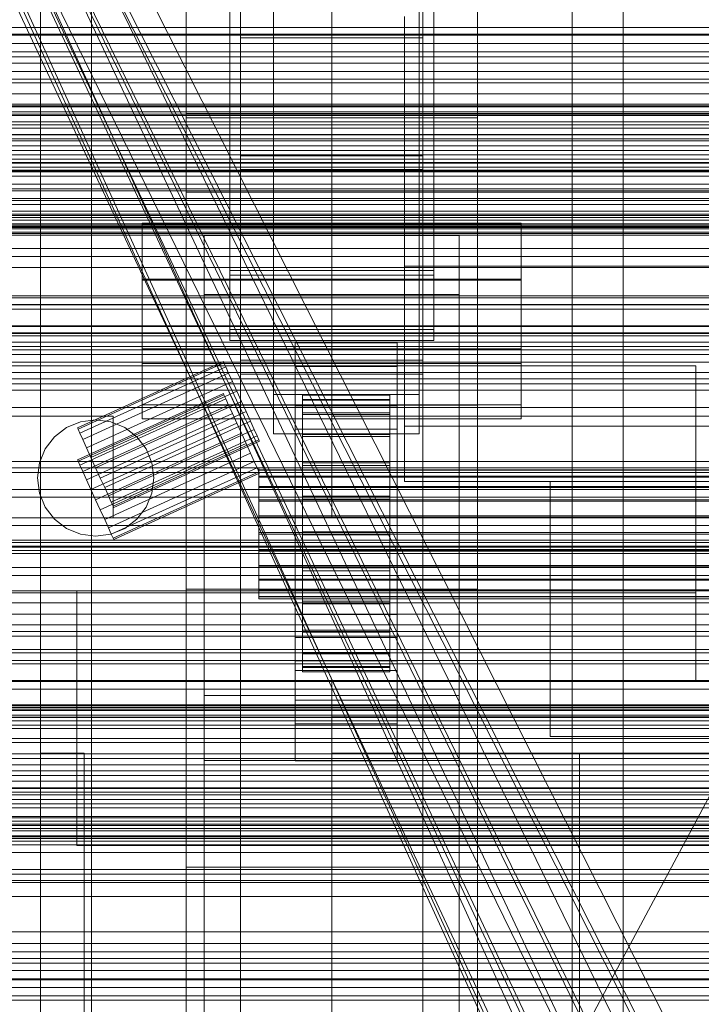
# Model space of a CAD drawing. Header units: millimetres. Extents: x -2233 to 61924, y -68080 to 6847.
# Tile 99 of 256: x -473 to -379, y -34817 to -34682. Entities that reach past the tile are written whole.
import ezdxf

# ---------------------------------------------------------------- set-up
doc = ezdxf.new("R2010")
doc.units = ezdxf.units.MM
for name, color, linetype, lineweight in [('COTAS_O', 1, 'Continuous', 0), ('COTAS_P', 1, 'Continuous', 0), ('frontal_briquetadora', 7, 'Continuous', 0), ('frontal_C01', 7, 'Continuous', 0), ('frontal_C02', 7, 'Continuous', 0), ('frontal_C03', 7, 'Continuous', 0), ('frontal_mezcladora', 7, 'Continuous', 0), ('frontal_secador', 7, 'Continuous', 0), ('frontal_tolva-C01', 7, 'Continuous', 0)]:
    doc.layers.add(name, color=color, linetype=linetype, lineweight=lineweight)
doc.dimstyles.new('R19_100', dxfattribs={"dimtxt": 250, "dimasz": 150, "dimexe": 150, "dimexo": 80, "dimgap": 100, "dimtad": 1, "dimtih": 1, "dimtoh": 1, "dimdsep": 46, "dimcen": 0.09, "dimadec": 0, "dimazin": 0, "dimtfac": 1, "dimtdec": 4, "dimtofl": 0, "dimtmove": 0, "dimatfit": 3, "dimfxl": 1, "dimtolj": 1, "dimtzin": 0, "dimarcsym": 0})

# ---------------------------------------------------------------- blocks, each defined once
blk = doc.blocks.new('DIM_R28_48')
at = {"layer": 'COTAS_P'}
for p, q in [((-1750, -34600), (-1600, -34555)), ((2600, -34600), (2450, -34555)), ((-1750, -35500), (-1750, -34600)), ((-1750, -34600), (2600, -34600)), ((-1750, -34600), (-1600, -34645)), ((2600, -34600), (2450, -34645)), ((2600, -35500), (2600, -34600))]:
    blk.add_line(p, q, dxfattribs=at)
blk.add_text('4350 P', height=250, dxfattribs=at).set_placement((425, -34500))
blk = doc.blocks.new('DIM_R28_55')
at = {"layer": 'COTAS_O'}
for p, q in [((-650, -33700), (50, -33700)), ((50, -33700), (5, -33850)), ((50, -34900), (50, -33700)), ((50, -33700), (95, -33850)), ((50, -34900), (5, -34750)), ((50, -34900), (95, -34750)), ((-650, -34900), (50, -34900))]:
    blk.add_line(p, q, dxfattribs=at)
blk.add_text('1200 O', height=250, rotation=90, dxfattribs=at).set_placement((-50, -34300))
blk = doc.blocks.new('DIM_R28_56')
at = {"layer": 'COTAS_O'}
for p, q in [((-650, -34200), (-500, -34155)), ((650, -34200), (500, -34155)), ((-650, -34900), (-650, -34200)), ((-650, -34200), (650, -34200)), ((-650, -34200), (-500, -34245)), ((650, -34200), (500, -34245)), ((650, -34900), (650, -34200))]:
    blk.add_line(p, q, dxfattribs=at)
blk.add_text('1300 O', height=250, dxfattribs=at).set_placement((0, -34100))

msp = doc.modelspace()

# ---------------------------------------------------------------- linework, layer by layer
at = {"layer": 'frontal_briquetadora'}
for p, q in [((-430, -34736), (-430, -34680)), ((-1480, -34736), (-460, -34736)), ((-460, -34750), (-460, -34736)), ((-430, -34750), (-430, -34736)), ((-430, -34736), (-210, -34736)), ((-430, -34736), (-320, -34736)), ((-1330, -34750), (-460, -34750)), ((-460, -34750), (-430, -34750)), ((-430, -34750), (-210, -34750)), ((-430, -34750), (-320, -34750)), ((-490, -34760), (490, -34760)), ((-490, -34760), (340, -34760)), ((-490, -34760), (-320, -34760))]:
    msp.add_line(p, q, dxfattribs=at)
at = {"layer": 'frontal_C01'}
for p, q in [((-442.5, -34684.054), (-442.5, -34081.254)), ((-417.5, -34684.054), (-417.5, -34081.254)), ((-450, -34695.038), (-450, -34371.499)), ((-410, -34695.038), (-410, -34371.499)), ((-450, -34695.982), (-450, -34372.443)), ((-410, -34372.443), (-410, -34695.982)), ((-450, -34734.501), (-450, -34410.962)), ((-410, -34734.501), (-410, -34410.962)), ((-438, -34733.054), (-438, -34587.753)), ((-418, -34587.753), (-418, -34733.054)), ((-438, -34593.145), (-438, -34738.446)), ((-418, -34738.446), (-418, -34593.145)), ((-470, -35975), (-470, -34599.343)), ((-463, -35975), (-463, -34599.343)), ((-397, -35975), (-397, -34599.343)), ((-390, -35975), (-390, -34599.343)), ((-444, -34716.011), (-444, -34623.04)), ((-416, -34623.04), (-416, -34716.011)), ((-444, -34631.128), (-444, -34724.099)), ((-416, -34724.099), (-416, -34631.128)), ((-450, -34646.889), (-450, -34695.038)), ((-450, -34970.428), (-450, -34646.889)), ((-410, -34695.038), (-410, -34646.889)), ((-410, -34646.889), (-410, -34970.428)), ((-442.5, -34655.973), (-442.5, -34685.954)), ((-442.5, -34700.251), (-442.5, -34655.973)), ((-417.5, -34685.954), (-417.5, -34655.973)), ((-417.5, -34655.973), (-417.5, -34700.251)), ((-442.5, -34684.054), (-442.5, -34657.873)), ((-417.5, -34657.873), (-417.5, -34684.054)), ((-450, -34694.46), (-450, -34660.756)), ((-450, -34671.541), (-450, -34705.245)), ((-417.5, -34684.054), (-442.5, -34684.054)), ((-442.5, -34685.954), (-417.5, -34685.954)), ((-442.5, -34730.232), (-442.5, -34685.954)), ((-417.5, -34730.232), (-417.5, -34685.954)), ((450, -34694.46), (-450, -34694.46)), ((-450, -34694.46), (-450, -34705.245)), ((-450, -34695.038), (-410, -34695.038)), ((-450, -35018.576), (-450, -34695.038)), ((-410, -35018.576), (-410, -34695.038)), ((-410, -34695.982), (-450, -34695.982)), ((-450, -34695.982), (-450, -34734.501)), ((-450, -35019.521), (-450, -34695.982)), ((-410, -34734.501), (-410, -34695.982)), ((-410, -34695.982), (-410, -35019.521)), ((-442.5, -34730.232), (-442.5, -34700.251)), ((-442.5, -34700.251), (-417.5, -34700.251)), ((-417.5, -34700.251), (-417.5, -34730.232)), ((-417.5, -34702.151), (-442.5, -34702.151)), ((-442.5, -34702.151), (-442.5, -34728.332)), ((-442.5, -35304.951), (-442.5, -34702.151)), ((-417.5, -34728.332), (-417.5, -34702.151)), ((-417.5, -34702.151), (-417.5, -35304.951)), ((-450, -34705.245), (450, -34705.245)), ((-456, -34726.757), (-456, -34709.501)), ((-456, -34709.501), (-404, -34709.501)), ((-456, -34717.205), (-456, -34709.501)), ((-404, -34709.501), (-404, -34726.757)), ((-404, -34709.501), (-404, -34717.205)), ((-447.5, -34719.286), (-447.5, -34711.197)), ((-447.5, -34711.197), (-412.5, -34711.197)), ((-447.5, -34990.458), (-447.5, -34711.197)), ((-412.5, -34711.197), (-412.5, -34719.286)), ((-412.5, -34711.197), (-412.5, -34990.458)), ((-416, -34716.011), (-444, -34716.011)), ((-444, -34716.011), (-444, -34724.099)), ((-416, -34724.099), (-416, -34716.011)), ((-404, -34717.205), (-456, -34717.205)), ((-456, -34717.205), (-456, -34734.46)), ((-404, -34734.46), (-404, -34717.205)), ((-412.5, -34719.286), (-447.5, -34719.286)), ((-447.5, -34998.546), (-447.5, -34719.286)), ((-412.5, -34998.546), (-412.5, -34719.286)), ((-444, -34724.099), (-416, -34724.099)), ((-435, -34729.202), (-435, -34725.966)), ((-435, -34725.966), (-421, -34725.966)), ((-435, -34766.411), (-435, -34725.966)), ((-421, -34725.966), (-421, -34729.202)), ((-421, -34725.966), (-421, -34766.411)), ((-404, -34726.757), (-456, -34726.757)), ((-456, -34726.757), (-456, -34734.46)), ((-404, -34734.46), (-404, -34726.757)), ((-442.5, -34728.332), (-417.5, -34728.332)), ((-442.5, -35331.131), (-442.5, -34728.332)), ((-417.5, -35331.131), (-417.5, -34728.332)), ((-417.5, -34730.232), (-442.5, -34730.232)), ((-421, -34729.202), (-435, -34729.202)), ((-435, -34729.202), (-435, -34769.646)), ((-421, -34769.646), (-421, -34729.202)), ((-418, -34733.054), (-438, -34733.054)), ((-438, -34733.054), (-438, -34738.446)), ((-434, -34743.121), (-434, -34733.121)), ((-434, -34733.121), (-434, -34733.714)), ((-434, -34733.121), (-422, -34733.121)), ((-434, -34733.824), (-434, -34733.121)), ((-434, -34743.401), (-434, -34733.714)), ((-434, -34733.714), (-434, -34735.56)), ((-434, -34733.714), (-422, -34733.714)), ((-434, -34743.453), (-434, -34733.824)), ((-434, -34733.824), (-422, -34733.824)), ((-434, -34735.773), (-434, -34733.824)), ((-422, -34733.714), (-422, -34733.121)), ((-422, -34733.121), (-422, -34743.121)), ((-422, -34733.121), (-422, -34733.824)), ((-422, -34735.56), (-422, -34733.714)), ((-422, -34733.714), (-422, -34743.401)), ((-422, -34733.824), (-422, -34743.453)), ((-422, -34733.824), (-422, -34735.773)), ((-418, -34738.446), (-418, -34733.054)), ((-456, -34734.46), (-404, -34734.46)), ((-450, -34734.501), (-410, -34734.501)), ((-450, -35058.04), (-450, -34734.501)), ((-435, -34737.829), (-435, -34734.594)), ((-435, -34734.594), (-421, -34734.594)), ((-435, -34775.039), (-435, -34734.594)), ((-434, -34744.276), (-434, -34735.56)), ((-434, -34735.56), (-434, -34738.536)), ((-434, -34735.56), (-422, -34735.56)), ((-422, -34738.536), (-422, -34735.56)), ((-422, -34735.56), (-422, -34744.276)), ((-421, -34734.594), (-421, -34737.829)), ((-421, -34734.594), (-421, -34775.039)), ((-410, -35058.04), (-410, -34734.501)), ((-434, -34744.377), (-434, -34735.773)), ((-434, -34735.773), (-422, -34735.773)), ((-434, -34738.836), (-434, -34735.773)), ((-422, -34735.773), (-422, -34744.377)), ((-422, -34735.773), (-422, -34738.836)), ((-421, -34737.829), (-435, -34737.829)), ((-435, -34737.829), (-435, -34778.274)), ((-421, -34778.274), (-421, -34737.829)), ((-438, -34738.446), (-418, -34738.446)), ((-434, -34745.685), (-434, -34738.536)), ((-434, -34738.536), (-434, -34742.437)), ((-434, -34738.536), (-422, -34738.536)), ((-434, -34745.828), (-434, -34738.836)), ((-434, -34738.836), (-422, -34738.836)), ((-434, -34742.805), (-434, -34738.836)), ((-422, -34742.437), (-422, -34738.536)), ((-422, -34738.536), (-422, -34745.685)), ((-422, -34738.836), (-422, -34745.828)), ((-422, -34738.836), (-422, -34742.805)), ((-434, -34747.533), (-434, -34742.437)), ((-434, -34742.437), (-434, -34746.997)), ((-434, -34742.437), (-422, -34742.437)), ((-422, -34746.997), (-422, -34742.437)), ((-422, -34742.437), (-422, -34747.533)), ((-440, -34743.453), (-440, -34743.121)), ((-440, -34743.121), (-440, -34743.401)), ((-440, -34743.121), (440, -34743.121)), ((-440, -34743.401), (-440, -34744.276)), ((-440, -34743.401), (440, -34743.401)), ((-440, -34744.377), (-440, -34743.453)), ((-440, -34743.453), (440, -34743.453)), ((-434, -34747.708), (-434, -34742.805)), ((-434, -34742.805), (-422, -34742.805)), ((-434, -34747.408), (-434, -34742.805)), ((-434, -34743.401), (-434, -34743.121)), ((-422, -34743.121), (-434, -34743.121)), ((-434, -34743.121), (-434, -34743.453)), ((-434, -34744.276), (-434, -34743.401)), ((-422, -34743.401), (-434, -34743.401)), ((-422, -34743.453), (-434, -34743.453)), ((-434, -34743.453), (-434, -34744.377)), ((-422, -34742.805), (-422, -34747.708)), ((-422, -34742.805), (-422, -34747.408)), ((-422, -34743.121), (-422, -34743.401)), ((-422, -34743.453), (-422, -34743.121)), ((-422, -34743.401), (-422, -34744.276)), ((-422, -34744.377), (-422, -34743.453)), ((-440, -34744.276), (-440, -34745.685)), ((-440, -34744.276), (440, -34744.276)), ((-440, -34745.828), (-440, -34744.377)), ((-440, -34744.377), (440, -34744.377)), ((-434, -34745.685), (-434, -34744.276)), ((-422, -34744.276), (-434, -34744.276)), ((-422, -34744.377), (-434, -34744.377)), ((-434, -34744.377), (-434, -34745.828)), ((-422, -34744.276), (-422, -34745.685)), ((-422, -34745.828), (-422, -34744.377)), ((-440, -34745.685), (-440, -34747.533)), ((-440, -34745.685), (440, -34745.685)), ((-440, -34747.708), (-440, -34745.828)), ((-440, -34745.828), (440, -34745.828)), ((-434, -34747.533), (-434, -34745.685)), ((-422, -34745.685), (-434, -34745.685)), ((-422, -34745.828), (-434, -34745.828)), ((-434, -34745.828), (-434, -34747.708)), ((-422, -34745.685), (-422, -34747.533)), ((-422, -34747.708), (-422, -34745.828)), ((-440, -34747.533), (-440, -34749.694)), ((-440, -34747.533), (440, -34747.533)), ((-440, -34749.888), (-440, -34747.708)), ((-440, -34747.708), (440, -34747.708)), ((-434, -34746.997), (-434, -34749.694)), ((-422, -34746.997), (-434, -34746.997)), ((-434, -34746.997), (-434, -34751.907)), ((-434, -34749.888), (-434, -34747.408)), ((-434, -34747.408), (-422, -34747.408)), ((-434, -34752.333), (-434, -34747.408)), ((-434, -34749.694), (-434, -34747.533)), ((-422, -34747.533), (-434, -34747.533)), ((-422, -34747.708), (-434, -34747.708)), ((-434, -34747.708), (-434, -34749.888)), ((-422, -34749.694), (-422, -34746.997)), ((-422, -34751.907), (-422, -34746.997)), ((-422, -34747.408), (-422, -34749.888)), ((-422, -34747.408), (-422, -34752.333)), ((-422, -34747.533), (-422, -34749.694)), ((-422, -34749.888), (-422, -34747.708)), ((-440, -34749.694), (-440, -34752.019)), ((440, -34749.694), (-440, -34749.694)), ((-440, -34752.221), (-440, -34749.888)), ((-440, -34749.888), (440, -34749.888)), ((-434, -34749.694), (-422, -34749.694)), ((-434, -34752.019), (-434, -34749.694)), ((-422, -34749.888), (-434, -34749.888)), ((-434, -34749.888), (-434, -34752.221)), ((-422, -34749.694), (-422, -34752.019)), ((-422, -34752.221), (-422, -34749.888)), ((-434, -34752.019), (-434, -34751.907)), ((-434, -34751.907), (-434, -34756.832)), ((-434, -34751.907), (-422, -34751.907)), ((-422, -34756.832), (-422, -34751.907)), ((-422, -34751.907), (-422, -34752.019)), ((-440, -34752.019), (-440, -34754.352)), ((-440, -34752.019), (440, -34752.019)), ((-440, -34754.547), (-440, -34752.221)), ((-440, -34752.221), (440, -34752.221)), ((-434, -34754.352), (-434, -34752.019)), ((-422, -34752.019), (-434, -34752.019)), ((-434, -34752.221), (-434, -34752.333)), ((-422, -34752.221), (-434, -34752.221)), ((-434, -34752.221), (-434, -34754.547)), ((-434, -34752.333), (-422, -34752.333)), ((-434, -34757.243), (-434, -34752.333)), ((-422, -34752.019), (-422, -34754.352)), ((-422, -34752.333), (-422, -34752.221)), ((-422, -34754.547), (-422, -34752.221)), ((-422, -34752.333), (-422, -34757.243)), ((-440, -34754.352), (-440, -34756.533)), ((-440, -34754.352), (440, -34754.352)), ((-440, -34756.707), (-440, -34754.547)), ((-440, -34754.547), (440, -34754.547)), ((-434, -34756.533), (-434, -34754.352)), ((-434, -34754.352), (-434, -34756.832)), ((-422, -34754.352), (-434, -34754.352)), ((-434, -34754.547), (-434, -34757.243)), ((-422, -34754.547), (-434, -34754.547)), ((-434, -34754.547), (-434, -34756.707)), ((-422, -34756.832), (-422, -34754.352)), ((-422, -34754.352), (-422, -34756.533)), ((-422, -34757.243), (-422, -34754.547)), ((-422, -34756.707), (-422, -34754.547)), ((-440, -34756.533), (-440, -34758.412)), ((-440, -34756.533), (440, -34756.533)), ((-440, -34758.555), (-440, -34756.707)), ((-440, -34756.707), (440, -34756.707)), ((-434, -34758.412), (-434, -34756.533)), ((-434, -34756.533), (-434, -34761.435)), ((-422, -34756.533), (-434, -34756.533)), ((-434, -34756.707), (-434, -34761.804)), ((-422, -34756.707), (-434, -34756.707)), ((-434, -34756.707), (-434, -34758.555)), ((-434, -34756.832), (-434, -34761.435)), ((-434, -34756.832), (-422, -34756.832)), ((-434, -34757.243), (-422, -34757.243)), ((-434, -34761.804), (-434, -34757.243)), ((-422, -34761.435), (-422, -34756.533)), ((-422, -34756.533), (-422, -34758.412)), ((-422, -34761.804), (-422, -34756.707)), ((-422, -34758.555), (-422, -34756.707)), ((-422, -34761.435), (-422, -34756.832)), ((-422, -34757.243), (-422, -34761.804)), ((-440, -34758.412), (-440, -34759.864)), ((-440, -34758.412), (440, -34758.412)), ((-440, -34759.964), (-440, -34758.555)), ((-440, -34758.555), (440, -34758.555)), ((-434, -34759.864), (-434, -34758.412)), ((-434, -34758.412), (-434, -34765.404)), ((-422, -34758.412), (-434, -34758.412)), ((-434, -34758.555), (-434, -34765.705)), ((-422, -34758.555), (-434, -34758.555)), ((-434, -34758.555), (-434, -34759.964)), ((-422, -34765.404), (-422, -34758.412)), ((-422, -34758.412), (-422, -34759.864)), ((-422, -34765.705), (-422, -34758.555)), ((-422, -34759.964), (-422, -34758.555)), ((-440, -34759.864), (-440, -34760.787)), ((-440, -34759.864), (440, -34759.864)), ((-440, -34760.839), (-440, -34759.964)), ((-440, -34759.964), (440, -34759.964)), ((-434, -34760.787), (-434, -34759.864)), ((-434, -34759.864), (-434, -34768.467)), ((-422, -34759.864), (-434, -34759.864)), ((-434, -34759.964), (-434, -34768.68)), ((-422, -34759.964), (-434, -34759.964)), ((-434, -34759.964), (-434, -34760.839)), ((-422, -34768.467), (-422, -34759.864)), ((-422, -34759.864), (-422, -34760.787)), ((-422, -34768.68), (-422, -34759.964)), ((-422, -34760.839), (-422, -34759.964)), ((-440, -34760.787), (-440, -34761.12)), ((-440, -34760.787), (440, -34760.787)), ((-440, -34761.12), (-440, -34760.839)), ((-440, -34760.839), (440, -34760.839)), ((-440, -34761.12), (440, -34761.12)), ((-434, -34761.12), (-434, -34760.787)), ((-434, -34760.787), (-434, -34770.417)), ((-422, -34760.787), (-434, -34760.787)), ((-434, -34760.839), (-434, -34770.527)), ((-422, -34760.839), (-434, -34760.839)), ((-434, -34760.839), (-434, -34761.12)), ((-434, -34761.12), (-434, -34771.119)), ((-422, -34761.12), (-434, -34761.12)), ((-422, -34770.417), (-422, -34760.787)), ((-422, -34760.787), (-422, -34761.12)), ((-422, -34770.527), (-422, -34760.839)), ((-422, -34761.12), (-422, -34760.839)), ((-422, -34771.119), (-422, -34761.12)), ((-434, -34761.435), (-434, -34765.404)), ((-434, -34761.435), (-422, -34761.435)), ((-434, -34761.804), (-422, -34761.804)), ((-434, -34765.705), (-434, -34761.804)), ((-422, -34765.404), (-422, -34761.435)), ((-422, -34761.804), (-422, -34765.705)), ((-435, -34775.655), (-435, -34763.252)), ((-435, -34763.252), (-421, -34763.252)), ((-435, -34770.956), (-435, -34763.252)), ((-421, -34763.252), (-421, -34775.655)), ((-421, -34763.252), (-421, -34770.956)), ((-434, -34765.404), (-434, -34768.467)), ((-434, -34765.404), (-422, -34765.404)), ((-422, -34768.467), (-422, -34765.404)), ((-421, -34766.411), (-435, -34766.411)), ((-435, -34766.411), (-435, -34769.646)), ((-434, -34765.705), (-422, -34765.705)), ((-434, -34768.68), (-434, -34765.705)), ((-422, -34765.705), (-422, -34768.68)), ((-421, -34769.646), (-421, -34766.411)), ((-434, -34768.467), (-434, -34770.417)), ((-434, -34768.467), (-422, -34768.467)), ((-434, -34768.68), (-422, -34768.68)), ((-434, -34770.527), (-434, -34768.68)), ((-422, -34770.417), (-422, -34768.467)), ((-422, -34768.68), (-422, -34770.527)), ((-435, -34769.646), (-421, -34769.646)), ((-434, -34770.417), (-434, -34771.119)), ((-434, -34770.417), (-422, -34770.417)), ((-434, -34770.527), (-422, -34770.527)), ((-434, -34771.119), (-434, -34770.527)), ((-422, -34771.119), (-422, -34770.417)), ((-422, -34770.527), (-422, -34771.119)), ((-421, -34770.956), (-435, -34770.956)), ((-435, -34770.956), (-435, -34783.358)), ((-434, -34771.119), (-422, -34771.119)), ((-421, -34783.358), (-421, -34770.956)), ((-421, -34775.039), (-435, -34775.039)), ((-435, -34775.039), (-435, -34778.274)), ((-421, -34775.655), (-435, -34775.655)), ((-435, -34775.655), (-435, -34783.358)), ((-421, -34778.274), (-421, -34775.039)), ((-421, -34783.358), (-421, -34775.655)), ((-435, -34778.274), (-421, -34778.274)), ((-435, -34783.358), (-421, -34783.358))]:
    msp.add_line(p, q, dxfattribs=at)
at = {"layer": 'frontal_C02'}
for p, q in [((-470, -35975), (-470, -33530.372)), ((-463, -35975), (-463, -33530.372)), ((-397, -35975), (-397, -33530.372)), ((-390, -35975), (-390, -33530.372)), ((-470, -35975), (-470, -34035.57)), ((-463, -35975), (-463, -34035.57)), ((-397, -35975), (-397, -34035.57)), ((-390, -35975), (-390, -34035.57)), ((-450, -34759.774), (-450, -34402.112)), ((-410, -34402.112), (-410, -34759.774)), ((-442.5, -34946.786), (-442.5, -34407.76)), ((-417.5, -34407.76), (-417.5, -34946.786)), ((-442.5, -34973.672), (-442.5, -34434.646)), ((-417.5, -34973.672), (-417.5, -34434.646)), ((-450, -34797.956), (-450, -34440.294)), ((-410, -34797.956), (-410, -34440.294)), ((-450, -34936.365), (-450, -34578.704)), ((-410, -34578.704), (-410, -34936.365)), ((-444, -34716.673), (-444, -34622.919)), ((-416, -34622.919), (-416, -34716.673)), ((-450, -34984.093), (-450, -34626.431)), ((-410, -34984.093), (-410, -34626.431)), ((-444, -34631.86), (-444, -34725.615)), ((-416, -34725.615), (-416, -34631.86)), ((-456, -34728.772), (-456, -34709.697)), ((-456, -34709.697), (-404, -34709.697)), ((-456, -34717.334), (-456, -34709.697)), ((-404, -34709.697), (-404, -34728.772)), ((-404, -34709.697), (-404, -34717.334)), ((-416, -34716.673), (-444, -34716.673)), ((-444, -34716.673), (-444, -34725.615)), ((-416, -34725.615), (-416, -34716.673)), ((-404, -34717.334), (-456, -34717.334)), ((-456, -34717.334), (-456, -34736.409)), ((-404, -34736.409), (-404, -34717.334)), ((-444, -34725.615), (-416, -34725.615)), ((-404, -34728.772), (-456, -34728.772)), ((-456, -34728.772), (-456, -34736.409)), ((-404, -34736.409), (-404, -34728.772)), ((-480, -34729.085), (-380, -34729.085)), ((-380, -34729.085), (-380, -34760.309)), ((-380, -34729.085), (-380, -34772.309)), ((-456, -34736.409), (-404, -34736.409)), ((-410, -34759.774), (-450, -34759.774)), ((-450, -34759.774), (-450, -34797.956)), ((-450, -35117.436), (-450, -34759.774)), ((-410, -34797.956), (-410, -34759.774)), ((-410, -34759.774), (-410, -35117.436)), ((-380, -34760.309), (-480, -34760.309)), ((-380, -34772.309), (-380, -34760.309)), ((-480, -34772.309), (-380, -34772.309)), ((-430, -34772.309), (-430, -34777.309)), ((430, -34772.309), (-430, -34772.309)), ((-447.5, -34783.336), (-447.5, -34774.394)), ((-447.5, -34774.394), (-412.5, -34774.394)), ((-447.5, -34955.758), (-447.5, -34774.394)), ((-412.5, -34774.394), (-412.5, -34783.336)), ((-412.5, -34774.394), (-412.5, -34955.758)), ((430, -34777.309), (-430, -34777.309)), ((-430, -34777.309), (-430, -34827.309)), ((-470, -34885.309), (-470, -34782.309)), ((-470, -34782.309), (-464, -34782.309)), ((-464, -34885.309), (-464, -34782.309)), ((-430, -34885.309), (-375, -34782.309)), ((-375, -34782.309), (-430, -34782.309)), ((-430, -34782.309), (-430, -34885.309)), ((-396, -34885.309), (-396, -34782.309)), ((-396, -34782.309), (-390, -34782.309)), ((-390, -34885.309), (-390, -34782.309)), ((-412.5, -34783.336), (-447.5, -34783.336)), ((-447.5, -34964.7), (-447.5, -34783.336)), ((-412.5, -34964.7), (-412.5, -34783.336)), ((-450, -34797.956), (-410, -34797.956)), ((-450, -35155.618), (-450, -34797.956)), ((-410, -35155.618), (-410, -34797.956))]:
    msp.add_line(p, q, dxfattribs=at)
at = {"layer": 'frontal_C03'}
for p, q in [((1250, -34682.624), (-1250, -34682.624)), ((-1250, -34683.571), (1250, -34683.571)), ((1250, -34683.681), (-1250, -34683.681)), ((-1250, -34684.838), (1250, -34684.838)), ((1250, -34685.989), (-1250, -34685.989)), ((1250, -34686.642), (-1250, -34686.642)), ((1250, -34687.523), (-1250, -34687.523)), ((-1250, -34688.686), (1250, -34688.686)), ((-1250, -34690.238), (1250, -34690.238)), ((-1500, -34691.736), (1500, -34691.736)), ((-1500, -34693.159), (1500, -34693.159)), ((-1500, -34693.384), (1500, -34693.384)), ((-1500, -34693.548), (1500, -34693.548)), ((-1500, -34694.206), (1500, -34694.206)), ((-1500, -34694.523), (1500, -34694.523)), ((-1250, -34694.718), (1250, -34694.718)), ((-1500, -34695.569), (1500, -34695.569)), ((-1500, -34696.018), (1500, -34696.018)), ((1250, -34696.45), (-1250, -34696.45)), ((-1500, -34697.382), (1500, -34697.382)), ((1250, -34697.33), (-1250, -34697.33)), ((-1500, -34697.932), (1500, -34697.932)), ((1250, -34698.211), (-1250, -34698.211)), ((1250, -34698.865), (-1250, -34698.865)), ((-1500, -34699.519), (1500, -34699.519)), ((1500, -34700.133), (-1500, -34700.133)), ((1500, -34700.719), (-1500, -34700.719)), ((-1500, -34701.836), (1500, -34701.836)), ((1250, -34701.172), (-1250, -34701.172)), ((-1250, -34701.258), (1250, -34701.258)), ((-1500, -34702.471), (1500, -34702.471)), ((-1250, -34702.229), (1250, -34702.229)), ((-1250, -34703.05), (1250, -34703.05)), ((-1500, -34704.175), (1500, -34704.175)), ((-1500, -34704.789), (1500, -34704.789)), ((1250, -34705.081), (-1250, -34705.081)), ((-1500, -34706.376), (1500, -34706.376)), ((-1500, -34706.926), (1500, -34706.926)), ((1250, -34706.139), (-1250, -34706.139)), ((-1500, -34708.289), (1500, -34708.289)), ((-1250, -34707.858), (1250, -34707.858)), ((1250, -34708.446), (-1250, -34708.446)), ((-1500, -34708.738), (1500, -34708.738)), ((-1500, -34709.784), (1500, -34709.784)), ((1250, -34709.1), (-1250, -34709.1)), ((-1250, -34709.589), (1250, -34709.589)), ((1250, -34709.981), (-1250, -34709.981)), ((-1500, -34710.102), (1500, -34710.102)), ((-1500, -34710.76), (1500, -34710.76)), ((-1500, -34710.924), (1500, -34710.924)), ((-1500, -34711.148), (1500, -34711.148)), ((-1250, -34714.07), (1250, -34714.07)), ((-1250, -34715.622), (1250, -34715.622)), ((-1250, -34719.469), (1250, -34719.469)), ((1250, -34719.787), (-1250, -34719.787)), ((1250, -34720.669), (-1250, -34720.669)), ((-1250, -34720.737), (1250, -34720.737)), ((1250, -34721.322), (-1250, -34721.322)), ((1250, -34723.63), (-1250, -34723.63)), ((-1250, -34723.689), (1250, -34723.689)), ((-1250, -34724.585), (1250, -34724.585)), ((-1250, -34724.687), (1250, -34724.687)), ((1500, -34725.842), (-1500, -34725.842)), ((-1250, -34726.441), (1250, -34726.441)), ((-1250, -34726.905), (1250, -34726.905)), ((-1250, -34727.538), (1250, -34727.538)), ((1250, -34728.596), (-1250, -34728.596)), ((1250, -34730.904), (-1250, -34730.904)), ((1250, -34731.557), (-1250, -34731.557)), ((1250, -34732.439), (-1250, -34732.439)), ((-1500, -34734.825), (1500, -34734.825)), ((1250, -34742.245), (-1250, -34742.245)), ((1250, -34743.126), (-1250, -34743.126)), ((1250, -34743.78), (-1250, -34743.78)), ((1250, -34746.087), (-1250, -34746.087)), ((-1250, -34747.145), (1250, -34747.145)), ((1250, -34749.997), (-1250, -34749.997)), ((1250, -34751.054), (-1250, -34751.054)), ((-1250, -34753.07), (1250, -34753.07)), ((1250, -34753.361), (-1250, -34753.361)), ((-1250, -34753.868), (1250, -34753.868)), ((1250, -34754.015), (-1250, -34754.015)), ((-1250, -34754.452), (1250, -34754.452)), ((1250, -34754.896), (-1250, -34754.896)), ((-1250, -34756.79), (1250, -34756.79)), ((-1250, -34757.92), (1250, -34757.92)), ((-1250, -34761.639), (1250, -34761.639)), ((-1250, -34763.236), (1250, -34763.236)), ((1250, -34764.703), (-1250, -34764.703)), ((1250, -34765.584), (-1250, -34765.584)), ((1250, -34766.237), (-1250, -34766.237)), ((-1250, -34768.083), (1250, -34768.083)), ((1250, -34768.545), (-1250, -34768.545)), ((-1250, -34769.602), (1250, -34769.602)), ((-1250, -34770.038), (1250, -34770.038)), ((1250, -34772.454), (-1250, -34772.454)), ((1250, -34773.512), (-1250, -34773.512)), ((-1268, -34776.056), (1268, -34776.056)), ((-1250, -34775.683), (1250, -34775.683)), ((1250, -34775.819), (-1250, -34775.819)), ((-1268, -34776.28), (1268, -34776.28)), ((-1268, -34776.445), (1268, -34776.445)), ((-1268, -34777.102), (1268, -34777.102)), ((-1268, -34777.42), (1268, -34777.42)), ((1250, -34776.473), (-1250, -34776.473)), ((1250, -34777.354), (-1250, -34777.354)), ((-1268, -34778.466), (1268, -34778.466)), ((-1268, -34778.915), (1268, -34778.915)), ((1250, -34777.864), (-1250, -34777.864)), ((-1268, -34780.278), (1268, -34780.278)), ((-1268, -34780.828), (1268, -34780.828)), ((-1268, -34782.416), (1268, -34782.416)), ((1268, -34783.029), (-1268, -34783.029)), ((-1250, -34783.921), (1250, -34783.921)), ((-1268, -34784.733), (1268, -34784.733)), ((-1268, -34785.368), (1268, -34785.368)), ((-1268, -34787.072), (1268, -34787.072)), ((-1250, -34786.18), (1250, -34786.18)), ((-1268, -34787.685), (1268, -34787.685)), ((1250, -34787.16), (-1250, -34787.16)), ((1250, -34788.042), (-1250, -34788.042)), ((-1268, -34789.273), (1268, -34789.273)), ((1250, -34788.695), (-1250, -34788.695)), ((-1268, -34789.823), (1268, -34789.823)), ((1250, -34791.003), (-1250, -34791.003)), ((-1268, -34791.186), (1268, -34791.186)), ((-1268, -34791.635), (1268, -34791.635)), ((-1250, -34792.06), (1250, -34792.06)), ((-1250, -34792.237), (1250, -34792.237)), ((-1268, -34792.681), (1268, -34792.681)), ((-1268, -34792.999), (1268, -34792.999)), ((-1268, -34793.656), (1268, -34793.656)), ((-1268, -34793.821), (1268, -34793.821)), ((-1268, -34794.045), (1268, -34794.045)), ((-1250, -34794.418), (1250, -34794.418)), ((1250, -34794.912), (-1250, -34794.912)), ((1250, -34795.969), (-1250, -34795.969)), ((1250, -34798.277), (-1250, -34798.277)), ((1250, -34798.93), (-1250, -34798.93)), ((1250, -34799.812), (-1250, -34799.812)), ((-1250, -34800.063), (1250, -34800.063)), ((-1250, -34802.018), (1250, -34802.018)), ((-1250, -34806.865), (1250, -34806.865)), ((-1250, -34808.462), (1250, -34808.462)), ((1250, -34809.618), (-1250, -34809.618)), ((1250, -34810.499), (-1250, -34810.499)), ((1250, -34811.153), (-1250, -34811.153)), ((-1250, -34812.182), (1250, -34812.182)), ((-1250, -34813.311), (1250, -34813.311)), ((1250, -34813.46), (-1250, -34813.46)), ((-1250, -34814.517), (1250, -34814.517)), ((-1250, -34815.649), (1250, -34815.649)), ((-1250, -34816.233), (1250, -34816.233))]:
    msp.add_line(p, q, dxfattribs=at)
at = {"layer": 'frontal_mezcladora'}
for p, q in [((-420, -34681.107), (-420, -34715.398)), ((-625, -34710), (625, -34710)), ((-625, -34710), (-150, -34710)), ((-420, -34715.398), (-420, -34737.414)), ((-420, -34715.398), (240, -34715.398)), ((-625, -34725), (625, -34725)), ((-625, -34730), (625, -34730)), ((-625, -34730), (-150, -34730)), ((-420, -34737.414), (-420, -34745)), ((-420, -34737.414), (240, -34737.414)), ((-420, -34745), (240, -34745)), ((-400, -34745), (220, -34745)), ((-400, -34780), (-400, -34745)), ((-600, -34760), (600, -34760)), ((-465, -34760), (295, -34760)), ((-465, -34795), (-465, -34760)), ((-400, -34780), (220, -34780)), ((-465, -34795), (295, -34795)), ((-430, -34795), (-350, -34795)), ((-430, -34820), (-430, -34795))]:
    msp.add_line(p, q, dxfattribs=at)
at = {"layer": 'frontal_secador'}
for p, q in [((1250, -34689.715), (-1250, -34689.715)), ((1250, -34702.349), (-1250, -34702.349)), ((1250, -34710.291), (-1250, -34710.291)), ((1250, -34713), (-1250, -34713))]:
    msp.add_line(p, q, dxfattribs=at)
at = {"layer": 'frontal_tolva-C01'}
for p, q in [((-225, -35141.614), (-600, -34398.619)), ((-600, -34398.891), (-225, -35222.279)), ((-600, -34400), (-225, -35142.996)), ((-225, -35223.388), (-600, -34400)), ((-356.25, -34898.101), (-506.25, -34591.577)), ((-509.89, -34593.235), (-359.89, -34899.759)), ((-506.25, -34600.018), (-356.25, -34920.048)), ((-359.89, -34921.706), (-509.89, -34601.676)), ((-491.409, -34606.278), (-363.909, -34858.897)), ((-367.5, -34860.657), (-495, -34608.039)), ((-363.909, -34874.847), (-491.409, -34613.481)), ((-495, -34615.242), (-367.5, -34876.607)), ((-491.354, -34621.701), (-363.854, -34892.906)), ((-367.5, -34894.551), (-495, -34623.345)), ((-363.854, -34908.856), (-491.354, -34628.904)), ((-495, -34630.549), (-367.5, -34910.5)), ((-444.877, -34728.524), (-464.898, -34737.643)), ((-444.792, -34728.71), (-464.814, -34737.829)), ((-444.792, -34728.71), (-444.877, -34728.524)), ((-444.544, -34729.256), (-444.792, -34728.71)), ((-444.544, -34729.256), (-464.565, -34738.374)), ((-444.149, -34730.124), (-464.17, -34739.242)), ((-444.149, -34730.124), (-444.544, -34729.256)), ((-443.634, -34731.254), (-444.149, -34730.124)), ((-443.634, -34731.254), (-463.655, -34740.373)), ((-443.034, -34732.571), (-443.634, -34731.254)), ((-444.877, -34732.914), (-464.898, -34742.032)), ((-443.034, -34732.571), (-463.055, -34741.69)), ((-444.792, -34733.1), (-444.877, -34732.914)), ((-443.034, -34732.571), (-442.39, -34733.985)), ((-444.792, -34733.1), (-464.814, -34742.218)), ((-444.544, -34733.645), (-464.565, -34742.764)), ((-462.412, -34743.103), (-442.39, -34733.985)), ((-444.544, -34733.645), (-444.792, -34733.1)), ((-444.149, -34734.513), (-444.544, -34733.645)), ((-442.39, -34733.985), (-441.747, -34735.398)), ((-444.149, -34734.513), (-464.17, -34743.631)), ((-443.634, -34735.644), (-463.655, -34744.762)), ((-441.747, -34735.398), (-461.768, -34744.516)), ((-443.634, -34735.644), (-444.149, -34734.513)), ((-443.034, -34736.961), (-443.634, -34735.644)), ((-441.747, -34735.398), (-441.147, -34736.715)), ((-466.412, -34737.582), (-464.482, -34736.783)), ((-464.482, -34736.783), (-462.412, -34736.51)), ((-443.034, -34736.961), (-463.055, -34746.079)), ((-462.412, -34736.51), (-460.341, -34736.783)), ((-441.147, -34736.715), (-461.168, -34745.833)), ((-460.341, -34736.783), (-458.412, -34737.582)), ((-443.034, -34736.961), (-442.39, -34738.374)), ((-441.147, -34736.715), (-440.632, -34737.846)), ((-468.068, -34738.853), (-466.412, -34737.582)), ((-464.814, -34737.829), (-464.898, -34737.643)), ((-464.565, -34738.374), (-464.814, -34737.829)), ((-464.17, -34739.242), (-464.565, -34738.374)), ((-462.412, -34747.492), (-442.39, -34738.374)), ((-440.632, -34737.846), (-460.653, -34746.964)), ((-458.412, -34737.582), (-456.755, -34738.853)), ((-442.39, -34738.374), (-441.747, -34739.787)), ((-440.632, -34737.846), (-440.237, -34738.713)), ((-469.34, -34740.51), (-468.068, -34738.853)), ((-463.655, -34740.373), (-464.17, -34739.242)), ((-440.237, -34738.713), (-460.258, -34747.832)), ((-439.988, -34739.259), (-460.009, -34748.377)), ((-439.903, -34739.445), (-459.925, -34748.563)), ((-456.755, -34738.853), (-455.483, -34740.51)), ((-440.237, -34738.713), (-439.988, -34739.259)), ((-439.988, -34739.259), (-439.903, -34739.445)), ((-470.139, -34742.439), (-469.34, -34740.51)), ((-463.055, -34741.69), (-463.655, -34740.373)), ((-441.747, -34739.787), (-461.768, -34748.906)), ((-455.483, -34740.51), (-454.684, -34742.439)), ((-441.747, -34739.787), (-441.147, -34741.104)), ((-470.412, -34744.51), (-470.139, -34742.439)), ((-464.814, -34742.218), (-464.898, -34742.032)), ((-464.565, -34742.764), (-464.814, -34742.218)), ((-462.412, -34743.103), (-463.055, -34741.69)), ((-441.147, -34741.104), (-461.168, -34750.223)), ((-440.632, -34742.235), (-460.653, -34751.354)), ((-454.684, -34742.439), (-454.412, -34744.51)), ((-441.147, -34741.104), (-440.632, -34742.235)), ((-440.632, -34742.235), (-440.237, -34743.103)), ((-464.17, -34743.631), (-464.565, -34742.764)), ((-463.655, -34744.762), (-464.17, -34743.631)), ((-462.412, -34743.103), (-461.768, -34744.516)), ((-440.237, -34743.103), (-460.258, -34752.221)), ((-439.988, -34743.648), (-460.009, -34752.767)), ((-440.237, -34743.103), (-439.988, -34743.648)), ((-439.988, -34743.648), (-439.903, -34743.834)), ((-470.139, -34746.58), (-470.412, -34744.51)), ((-463.055, -34746.079), (-463.655, -34744.762)), ((-461.768, -34744.516), (-461.168, -34745.833)), ((-439.903, -34743.834), (-459.925, -34752.953)), ((-454.412, -34744.51), (-454.684, -34746.58)), ((-462.412, -34747.492), (-463.055, -34746.079)), ((-461.168, -34745.833), (-460.653, -34746.964)), ((-469.34, -34748.51), (-470.139, -34746.58)), ((-462.412, -34747.492), (-461.768, -34748.906)), ((-460.653, -34746.964), (-460.258, -34747.832)), ((-460.258, -34747.832), (-460.009, -34748.377)), ((-454.684, -34746.58), (-455.483, -34748.51)), ((-468.068, -34750.167), (-469.34, -34748.51)), ((-461.768, -34748.906), (-461.168, -34750.223)), ((-460.009, -34748.377), (-459.925, -34748.563)), ((-455.483, -34748.51), (-456.755, -34750.167)), ((-466.412, -34751.438), (-468.068, -34750.167)), ((-461.168, -34750.223), (-460.653, -34751.354)), ((-456.755, -34750.167), (-458.412, -34751.438)), ((-464.482, -34752.237), (-466.412, -34751.438)), ((-460.653, -34751.354), (-460.258, -34752.221)), ((-458.412, -34751.438), (-460.341, -34752.237)), ((-462.412, -34752.51), (-464.482, -34752.237)), ((-460.341, -34752.237), (-462.412, -34752.51)), ((-460.258, -34752.221), (-460.009, -34752.767)), ((-460.009, -34752.767), (-459.925, -34752.953))]:
    msp.add_line(p, q, dxfattribs=at)

# ---------------------------------------------------------------- dimensions: what is measured, and where the dimension line sits
at = {"layer": 'COTAS_O'}
for p2, distance, picture, middle in [((-650, -33700), -700, 'DIM_R28_55', (50, -34300)), ((650, -34900), 700, 'DIM_R28_56', (0, -34200))]:
    dim = msp.add_aligned_dim(p1=(-650, -34900), p2=p2, distance=distance, text='<> O', dimstyle='R19_100', dxfattribs=at)
    dim.commit()
    dim.dimension.update_dxf_attribs({"geometry": picture, "text_midpoint": middle})
at = {"layer": 'COTAS_P'}
dim = msp.add_aligned_dim(p1=(-1750, -35500), p2=(2600, -35500), distance=900, text='<> P', dimstyle='R19_100', dxfattribs=at)
dim.commit()
dim.dimension.update_dxf_attribs({"geometry": 'DIM_R28_48', "text_midpoint": (425, -34600)})

doc.saveas('drawing.dxf')
